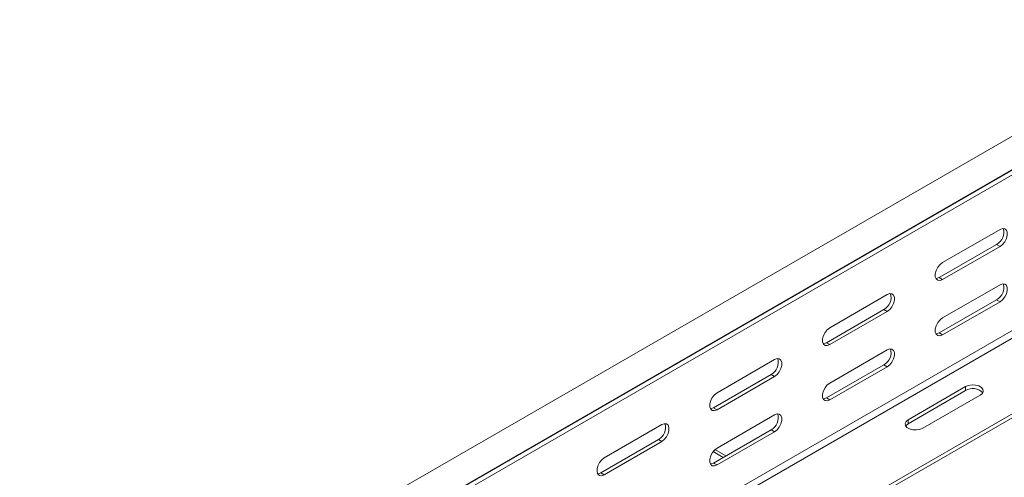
# Model space of a CAD drawing. Header units: millimetres. Extents: x 328 to 1395, y -1100 to 619.
# Tile 11 of 15: x 368 to 676, y 263 to 407. Entities that reach past the tile are written whole.
import ezdxf

# ---------------------------------------------------------------- set-up
doc = ezdxf.new("R2010")
doc.units = ezdxf.units.MM

msp = doc.modelspace()

# ---------------------------------------------------------------- linework, layer by layer
at = {"color": 7, "linetype": 'Continuous', "lineweight": 15}
for p, q in [((754.98, 414.04), (368.19, 190.75)), ((372.74, 182.87), (759.53, 406.16)), ((367.51, 178.13), (754.3, 401.42)), ((368.39, 180.16), (755.18, 403.45)), ((368.63, 180.32), (755.42, 403.6)), ((674.93, 340.71), (656.9, 330.3)), ((673.87, 336.01), (655.84, 325.6)), ((656.9, 324.99), (674.93, 335.4)), ((674.93, 335.4), (673.87, 336.01)), ((656.9, 324.99), (655.84, 325.6)), ((674.93, 323.36), (656.9, 312.95)), ((639.57, 320.3), (621.54, 309.89)), ((673.87, 318.66), (655.84, 308.25)), ((656.9, 307.64), (674.93, 318.05)), ((674.93, 318.05), (673.87, 318.66)), ((638.51, 315.6), (620.48, 305.19)), ((621.54, 304.58), (639.57, 314.99)), ((639.57, 314.99), (638.51, 315.6)), ((656.9, 307.64), (655.84, 308.25)), ((621.54, 304.58), (620.48, 305.19)), ((639.57, 302.95), (621.54, 292.54)), ((604.22, 299.89), (586.19, 289.48)), ((638.51, 298.25), (620.48, 287.84)), ((621.54, 287.23), (639.57, 297.64)), ((626.67, 252.84), (706.61, 298.99)), ((627.73, 252.22), (707.67, 298.37)), ((639.57, 297.64), (638.51, 298.25)), ((603.16, 295.19), (585.13, 284.78)), ((586.19, 284.17), (604.22, 294.58)), ((604.22, 294.58), (603.16, 295.19)), ((664.14, 291.41), (646.11, 281)), ((664.14, 290.19), (664.14, 291.41)), ((621.54, 287.23), (620.48, 287.84)), ((646.11, 279.78), (664.14, 290.19)), ((650.71, 278.35), (668.74, 288.76)), ((586.19, 284.17), (585.13, 284.78)), ((604.22, 282.54), (586.19, 272.13)), ((646.11, 279.78), (646.11, 281)), ((568.86, 279.48), (550.83, 269.07)), ((603.16, 277.84), (585.13, 267.43)), ((586.19, 266.82), (604.22, 277.23)), ((604.22, 277.23), (603.16, 277.84)), ((567.8, 274.78), (549.77, 264.37)), ((550.83, 263.76), (568.86, 274.17)), ((568.86, 274.17), (567.8, 274.78)), ((588.95, 269.64), (585.52, 271.63)), ((586.19, 266.82), (585.13, 267.43)), ((550.83, 263.76), (549.77, 264.37))]:
    msp.add_line(p, q, dxfattribs=at)
at = {"color": 8, "linetype": 'Continuous', "lineweight": 15}
for p, q in [((509.56, 211.36), (685, 312.64)), ((511.68, 210.13), (686.1, 310.82)), ((588.16, 269.19), (584.97, 271.03))]:
    msp.add_line(p, q, dxfattribs=at)
at = {"color": 7, "linetype": 'Continuous', "lineweight": 15, "flags": 128}
for points in [[(674.93, 335.4), (675.71, 336.01), (676.4, 336.87), (676.92, 337.88), (677.19, 338.9), (677.19, 339.82), (676.92, 340.53), (676.4, 340.94), (675.71, 341), (674.93, 340.71)], [(656.9, 330.3), (656.11, 329.69), (655.42, 328.83), (654.91, 327.82), (654.63, 326.8), (654.63, 325.88), (654.91, 325.17), (655.42, 324.76), (656.11, 324.7), (656.9, 324.99)], [(655.84, 325.6), (655.05, 325.31), (654.83, 325.29)], [(674.93, 318.05), (675.71, 318.66), (676.4, 319.52), (676.92, 320.52), (677.19, 321.55), (677.19, 322.47), (676.92, 323.18), (676.4, 323.59), (675.71, 323.65), (674.93, 323.36)], [(639.57, 314.99), (640.36, 315.6), (641.05, 316.46), (641.56, 317.47), (641.84, 318.49), (641.84, 319.41), (641.56, 320.12), (641.05, 320.53), (640.36, 320.59), (639.57, 320.3)], [(656.9, 312.95), (656.11, 312.33), (655.42, 311.47), (654.91, 310.47), (654.63, 309.45), (654.63, 308.53), (654.91, 307.82), (655.42, 307.41), (656.11, 307.35), (656.9, 307.64)], [(621.54, 309.89), (620.76, 309.27), (620.06, 308.41), (619.55, 307.41), (619.28, 306.39), (619.28, 305.47), (619.55, 304.76), (620.06, 304.35), (620.76, 304.29), (621.54, 304.58)], [(655.84, 308.25), (655.05, 307.96), (654.83, 307.94)], [(620.48, 305.19), (619.69, 304.9), (619.47, 304.88)], [(639.57, 297.64), (640.36, 298.25), (641.05, 299.11), (641.56, 300.11), (641.84, 301.14), (641.84, 302.06), (641.56, 302.77), (641.05, 303.18), (640.36, 303.24), (639.57, 302.95)], [(604.22, 294.58), (605, 295.19), (605.69, 296.05), (606.21, 297.06), (606.48, 298.08), (606.48, 299), (606.21, 299.71), (605.69, 300.12), (605, 300.18), (604.22, 299.89)], [(621.54, 292.54), (620.76, 291.92), (620.06, 291.06), (619.55, 290.06), (619.28, 289.04), (619.28, 288.12), (619.55, 287.41), (620.06, 287), (620.76, 286.94), (621.54, 287.23)], [(668.74, 288.76), (669.39, 289.29), (669.68, 289.92), (669.58, 290.57), (669.1, 291.16), (668.31, 291.62), (667.28, 291.9), (666.16, 291.95), (665.07, 291.79), (664.14, 291.41)], [(586.19, 289.48), (585.4, 288.86), (584.71, 288), (584.2, 287), (583.92, 285.98), (583.92, 285.06), (584.2, 284.35), (584.71, 283.94), (585.4, 283.88), (586.19, 284.17)], [(620.48, 287.84), (619.69, 287.55), (619.47, 287.53)], [(585.13, 284.78), (584.34, 284.49), (584.12, 284.47)], [(604.22, 277.23), (605, 277.84), (605.69, 278.7), (606.21, 279.7), (606.48, 280.73), (606.48, 281.65), (606.21, 282.36), (605.69, 282.77), (605, 282.83), (604.22, 282.54)], [(646.11, 281), (645.47, 280.47), (645.17, 279.84), (645.27, 279.19), (645.75, 278.6), (646.55, 278.14), (647.57, 277.86), (648.69, 277.81), (649.78, 277.98), (650.71, 278.35)], [(568.86, 274.17), (569.65, 274.78), (570.34, 275.64), (570.85, 276.65), (571.12, 277.67), (571.12, 278.59), (570.85, 279.3), (570.34, 279.71), (569.65, 279.77), (568.86, 279.48)], [(645.34, 279.06), (645.47, 279.24), (646.11, 279.78)], [(586.19, 272.13), (585.4, 271.51), (584.71, 270.65), (584.2, 269.65), (583.92, 268.63), (583.92, 267.71), (584.2, 267), (584.71, 266.59), (585.4, 266.53), (586.19, 266.82)], [(550.83, 269.07), (550.04, 268.45), (549.35, 267.59), (548.84, 266.59), (548.57, 265.57), (548.57, 264.65), (548.84, 263.94), (549.35, 263.53), (550.04, 263.47), (550.83, 263.76)], [(585.13, 267.43), (584.34, 267.14), (584.12, 267.12)], [(549.77, 264.37), (548.98, 264.08), (548.76, 264.06)]]:
    msp.add_lwpolyline(points, dxfattribs=at)
at = {"color": 7, "linetype": 'Continuous', "lineweight": 15}
for centre, start, end in [((671.82, 339.79), 298.461, 16.6994), ((671.82, 322.44), 298.461, 16.6994), ((636.47, 319.38), 298.461, 16.6994), ((636.47, 302.03), 298.461, 16.6994), ((601.11, 298.97), 298.461, 16.6994), ((666.39, 286.53), 43.3127, 121.5348), ((601.11, 281.62), 298.461, 16.6994), ((565.75, 278.56), 298.461, 16.6994)]:
    msp.add_arc(centre, 4.29, start, end, dxfattribs=at)

doc.saveas('drawing.dxf')
